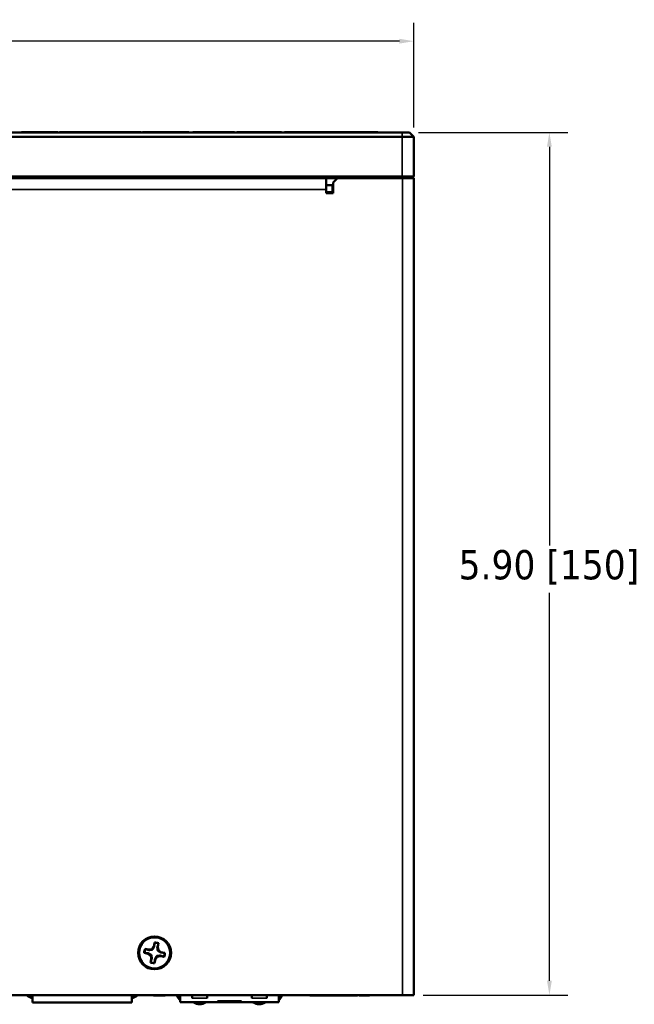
# Model space of a CAD drawing. Header units: inches. Extents: x 1.3 to 22.7, y 0.2 to 18.2.
# Tile 11 of 65: x 5 to 8.5, y 5.3 to 10.9. Entities that reach past the tile are written whole.
import ezdxf

# ---------------------------------------------------------------- set-up
doc = ezdxf.new("R2010")
doc.units = ezdxf.units.IN
doc.header["$LTSCALE"] = 0.833333
doc.header["$MEASUREMENT"] = 0
for name, color, linetype, lineweight in [('Dimension (ANSI)', 7, 'Continuous', 25), ('Visible (ANSI)', 7, 'Continuous', 50), ('Visible Narrow (ANSI)', 7, 'Continuous', 35)]:
    doc.layers.add(name, color=color, linetype=linetype, lineweight=lineweight)
doc.styles.add('Note Text (ANSI)', font='tahoma.ttf')
doc.dimstyles.new('Default (ANSI)', dxfattribs={"dimscale": 0.833333, "dimtxt": 0.2, "dimasz": 0.098425, "dimexe": 0.125, "dimexo": 0.0625, "dimgap": 0.031496, "dimtad": 0, "dimtih": 1, "dimtoh": 1, "dimrnd": 1e-08, "dimzin": 4, "dimdsep": 46, "dimtxsty": 'Note Text (ANSI)', "dimcen": 0.09, "dimdle": 0.393701, "dimclrd": 256, "dimclre": 256, "dimclrt": 256, "dimadec": 0, "dimazin": 1, "dimtfac": 1, "dimtofl": 0, "dimtmove": 0, "dimatfit": 3, "dimfxl": 1, "dimtolj": 1, "dimtzin": 4, "dimlwd": -1, "dimlwe": -1, "dimarcsym": 0})

# ---------------------------------------------------------------- blocks, each defined once
blk = doc.blocks.new('*D9')
at = {"layer": 'Defpoints', "color": 0}
for p in [(7.2175, 10.753), (1.4675, 10.2088), (7.2175, 10.2088)]:
    blk.add_point(p, dxfattribs=at)
at = {"layer": 'Dimension (ANSI)'}
for p, q in [((1.4675, 10.2608), (1.4675, 10.8572)), ((7.2175, 10.2608), (7.2175, 10.8572)), ((1.5495, 10.753), (3.7966, 10.753)), ((7.1355, 10.753), (4.8884, 10.753))]:
    blk.add_line(p, q, dxfattribs=at)
for points in [[(1.5495, 10.7667), (1.5495, 10.7393), (1.4675, 10.753)], [(7.1355, 10.7667), (7.1355, 10.7393), (7.2175, 10.753)]]:
    blk.add_solid(points, dxfattribs=at)
at = {"layer": 'Dimension (ANSI)', "insert": (3.8229, 10.862), "char_height": 0.166667, "attachment_point": 1, "style": 'Note Text (ANSI)'}
blk.add_mtext('\\A1;6.90 [175]', dxfattribs=at)
blk = doc.blocks.new('*D10')
at = {"layer": 'Defpoints', "color": 0}
for p in [(7.1925, 10.2338), (7.2175, 5.3192), (7.9896, 5.3192)]:
    blk.add_point(p, dxfattribs=at)
at = {"layer": 'Dimension (ANSI)'}
for p, q in [((7.2446, 10.2338), (8.0938, 10.2338)), ((7.9896, 10.1517), (7.9896, 7.8808)), ((7.9896, 5.4012), (7.9896, 7.6103)), ((7.2696, 5.3192), (8.0938, 5.3192))]:
    blk.add_line(p, q, dxfattribs=at)
for points in [[(7.9759, 10.1517), (8.0033, 10.1517), (7.9896, 10.2338)], [(7.9759, 5.4012), (8.0033, 5.4012), (7.9896, 5.3192)]]:
    blk.add_solid(points, dxfattribs=at)
at = {"layer": 'Dimension (ANSI)', "insert": (7.4721, 7.8545), "char_height": 0.166667, "attachment_point": 1, "style": 'Note Text (ANSI)'}
blk.add_mtext('\\A1;5.90 [150]', dxfattribs=at)

msp = doc.modelspace()

# ---------------------------------------------------------------- linework, layer by layer
at = {"layer": 'Visible (ANSI)'}
for p, q in [((7.15169, 10.23376), (1.53336, 10.23376)), ((1.53336, 10.20876), (7.15169, 10.20876)), ((4.98247, 10.23543), (5.18303, 10.23543)), ((4.98247, 10.23376), (4.98247, 10.23543)), ((5.18303, 10.23376), (5.18303, 10.23543)), ((5.18303, 10.23543), (5.18911, 10.23543)), ((5.18911, 10.23376), (5.18911, 10.23543)), ((5.19944, 10.23543), (5.37272, 10.23543)), ((5.19944, 10.23376), (5.19944, 10.23543)), ((5.37272, 10.23543), (5.40684, 10.23543)), ((5.37272, 10.23376), (5.37272, 10.23543)), ((5.40684, 10.23543), (5.43714, 10.23543)), ((5.40684, 10.23376), (5.40684, 10.23543)), ((5.43714, 10.23376), (5.43714, 10.23543)), ((5.43714, 10.23543), (5.48155, 10.23543)), ((5.48155, 10.23543), (5.57743, 10.23543)), ((5.48155, 10.23376), (5.48155, 10.23543)), ((5.57743, 10.23543), (5.60882, 10.23543)), ((5.57743, 10.23376), (5.57743, 10.23543)), ((5.60882, 10.23543), (5.66415, 10.23543)), ((5.60882, 10.23376), (5.60882, 10.23543)), ((5.66415, 10.23376), (5.66415, 10.23543)), ((5.67244, 10.23543), (5.67233, 10.23543)), ((5.67233, 10.23376), (5.67233, 10.23543)), ((5.70652, 10.23543), (5.67244, 10.23543)), ((5.75724, 10.23543), (5.70652, 10.23543)), ((5.80441, 10.23543), (5.75724, 10.23543)), ((5.89984, 10.23543), (5.80441, 10.23543)), ((5.92803, 10.23543), (5.89984, 10.23543)), ((5.93508, 10.23543), (5.92803, 10.23543)), ((5.93508, 10.23376), (5.93508, 10.23543)), ((5.97062, 10.23543), (5.95907, 10.23543)), ((5.95907, 10.23376), (5.95907, 10.23543)), ((5.97295, 10.23543), (5.97062, 10.23543)), ((5.97062, 10.23376), (5.97062, 10.23543)), ((6.00121, 10.23543), (5.97295, 10.23543)), ((6.04823, 10.23543), (6.00121, 10.23543)), ((6.04823, 10.23543), (6.19514, 10.23543)), ((6.19514, 10.23376), (6.19514, 10.23543)), ((6.2087, 10.23543), (6.2325, 10.23543)), ((6.2087, 10.23376), (6.2087, 10.23543)), ((6.27124, 10.23543), (6.2325, 10.23543)), ((6.2325, 10.23376), (6.2325, 10.23543)), ((6.33242, 10.23543), (6.27124, 10.23543)), ((6.33242, 10.23543), (6.4636, 10.23543)), ((6.4636, 10.23376), (6.4636, 10.23543)), ((6.48059, 10.23543), (6.57704, 10.23543)), ((6.48059, 10.23376), (6.48059, 10.23543)), ((6.57704, 10.23543), (6.6649, 10.23543)), ((6.57704, 10.23376), (6.57704, 10.23543)), ((6.6649, 10.23543), (6.76137, 10.23543)), ((6.6649, 10.23376), (6.6649, 10.23543)), ((6.76137, 10.23376), (6.76137, 10.23543)), ((6.76296, 10.23543), (6.7647, 10.23543)), ((6.76296, 10.23376), (6.76296, 10.23543)), ((6.7647, 10.23543), (6.76777, 10.23543)), ((6.7647, 10.23376), (6.7647, 10.23543)), ((6.80802, 10.23543), (6.76777, 10.23543)), ((6.76777, 10.23376), (6.76777, 10.23543)), ((6.81998, 10.23543), (6.80802, 10.23543)), ((6.8803, 10.23543), (6.81998, 10.23543)), ((6.97363, 10.23543), (6.8803, 10.23543)), ((7.0012, 10.23543), (6.97363, 10.23543)), ((7.01212, 10.23543), (7.0012, 10.23543)), ((7.01228, 10.23543), (7.01212, 10.23543)), ((7.01228, 10.23376), (7.01228, 10.23543)), ((7.15169, 10.23376), (7.19252, 10.23376)), ((7.21752, 10.20876), (7.15169, 10.20876)), ((7.21752, 10.20876), (7.19252, 10.23376)), ((7.21752, 9.98168), (7.21752, 10.20876)), ((7.15169, 9.98168), (1.53336, 9.98168)), ((1.90186, 9.97335), (6.78319, 9.97335)), ((6.71752, 9.90768), (6.71752, 9.97335)), ((6.75236, 9.93268), (6.71752, 9.93268)), ((6.75736, 9.94751), (6.78319, 9.97335)), ((6.75736, 9.94751), (6.75736, 9.88776)), ((7.15186, 9.97335), (6.78319, 9.97335)), ((7.15169, 9.98168), (7.21752, 9.98168)), ((7.21752, 9.97335), (7.15186, 9.97335)), ((7.21752, 9.98168), (7.20919, 9.97335)), ((7.21752, 9.97335), (7.21752, 5.31916)), ((6.71752, 9.88776), (6.71752, 9.90768)), ((6.71752, 9.89285), (6.75236, 9.89285)), ((6.75736, 9.88776), (6.71752, 9.88776)), ((5.74002, 5.61922), (5.73549, 5.59671)), ((5.75859, 5.59206), (5.76311, 5.61457)), ((5.6813, 5.56016), (5.70381, 5.55563)), ((5.70846, 5.57872), (5.68595, 5.58325)), ((5.70487, 5.55818), (5.70381, 5.55563)), ((5.70381, 5.55563), (5.7184, 5.54584)), ((5.70845, 5.57596), (5.70846, 5.57872)), ((5.7257, 5.58212), (5.70846, 5.57872)), ((5.73549, 5.59671), (5.7257, 5.58212)), ((5.72815, 5.57844), (5.7257, 5.58212)), ((5.73805, 5.59564), (5.73549, 5.59671)), ((5.75582, 5.59207), (5.75859, 5.59206)), ((5.7583, 5.57237), (5.76198, 5.57482)), ((5.76198, 5.57482), (5.75859, 5.59206)), ((5.77657, 5.56502), (5.76198, 5.57482)), ((5.7755, 5.56247), (5.77657, 5.56502)), ((5.79908, 5.5605), (5.77657, 5.56502)), ((5.72179, 5.52859), (5.71726, 5.50608)), ((5.72208, 5.54829), (5.7184, 5.54584)), ((5.7184, 5.54584), (5.72179, 5.52859)), ((5.72456, 5.52859), (5.72179, 5.52859)), ((5.74036, 5.50144), (5.74489, 5.52395)), ((5.74233, 5.52501), (5.74489, 5.52395)), ((5.74489, 5.52395), (5.75468, 5.53854)), ((5.75223, 5.54222), (5.75468, 5.53854)), ((5.75468, 5.53854), (5.77192, 5.54193)), ((5.77193, 5.5447), (5.77192, 5.54193)), ((5.77192, 5.54193), (5.79443, 5.5374)), ((1.53319, 5.31916), (7.15186, 5.31916)), ((5.02511, 5.30893), (5.04433, 5.29996)), ((5.04433, 5.30897), (5.02856, 5.31633)), ((5.04433, 5.27791), (5.04433, 5.31916)), ((5.04433, 5.27791), (5.611, 5.27791)), ((5.611, 5.27791), (5.611, 5.31916)), ((5.611, 5.30897), (5.62677, 5.31633)), ((5.63022, 5.30893), (5.611, 5.29996)), ((5.7343, 5.31916), (5.7343, 5.31749)), ((5.73659, 5.31916), (5.73659, 5.31749)), ((5.74528, 5.31916), (5.74528, 5.31749)), ((5.77417, 5.31916), (5.77417, 5.31749)), ((5.77417, 5.31749), (5.7821, 5.31749)), ((5.7821, 5.31916), (5.7821, 5.31749)), ((5.80024, 5.31916), (5.80024, 5.31749)), ((5.80024, 5.31749), (5.80039, 5.31749)), ((5.80039, 5.31916), (5.80039, 5.31749)), ((5.88534, 5.27872), (5.88534, 5.31916)), ((6.09793, 5.27872), (5.88534, 5.27872)), ((5.95423, 5.31916), (5.95423, 5.30201)), ((5.96408, 5.27872), (5.96408, 5.27718)), ((6.02969, 5.27872), (6.02969, 5.27718)), ((6.03084, 5.27872), (6.03084, 5.27718)), ((6.03986, 5.31916), (6.03986, 5.30201)), ((6.09793, 5.28528), (6.23573, 5.28528)), ((6.09793, 5.27872), (6.09793, 5.28528)), ((6.09793, 5.27872), (6.23573, 5.27872)), ((6.23573, 5.27872), (6.23573, 5.28528)), ((6.44833, 5.27872), (6.23573, 5.27872)), ((6.2938, 5.31916), (6.2938, 5.30201)), ((6.30282, 5.27872), (6.30282, 5.27718)), ((6.30397, 5.27872), (6.30397, 5.27718)), ((6.36959, 5.27872), (6.36959, 5.27718)), ((6.37943, 5.31916), (6.37943, 5.30201)), ((6.44833, 5.27872), (6.44833, 5.31916)), ((6.44833, 5.31749), (6.45485, 5.31749)), ((6.45485, 5.31916), (6.45485, 5.31749)), ((6.62522, 5.31916), (6.62522, 5.31749)), ((6.62522, 5.31749), (6.65849, 5.31749)), ((6.68518, 5.31916), (6.68518, 5.31749)), ((6.68518, 5.31749), (6.69124, 5.31749)), ((6.69124, 5.31916), (6.69124, 5.31749)), ((6.69171, 5.31916), (6.69171, 5.31749)), ((6.89171, 5.31749), (6.69171, 5.31749)), ((6.89171, 5.31916), (6.89171, 5.31749)), ((6.89171, 5.31749), (6.89509, 5.31749)), ((6.89509, 5.31916), (6.89509, 5.31749)), ((6.89509, 5.31749), (6.89681, 5.31749)), ((6.89681, 5.31916), (6.89681, 5.31749)), ((6.90487, 5.31916), (6.90487, 5.31749)), ((6.90487, 5.31749), (6.96432, 5.31749)), ((6.96432, 5.31916), (6.96432, 5.31749)), ((7.15186, 5.31916), (7.21752, 5.31916))]:
    msp.add_line(p, q, dxfattribs=at)
for radius in [0.09375, 0.08833]:
    msp.add_circle((5.74019, 5.56033), radius, dxfattribs=at)
for centre, radius, start, end in [((6.75236, 9.97251), 0.03983, 270, 277.20882), ((6.75236, 9.97251), 0.07967, 270, 273.59727), ((5.74019, 5.56033), 0.05889, 67.08977, 90.16369), ((5.74019, 5.56033), 0.05736, 67.28711, 89.96635), ((5.74019, 5.56033), 0.05889, 157.08977, 180.16369), ((5.74019, 5.56033), 0.05736, 157.28711, 179.96635), ((5.74019, 5.56033), 0.05736, 337.28711, 359.96635), ((5.74019, 5.56033), 0.05889, 337.08977, 0.16369), ((5.74019, 5.56033), 0.05889, 247.08977, 270.16369), ((5.74019, 5.56033), 0.05736, 247.28711, 269.96635), ((5.03544, 5.33108), 0.02444, 209.18115, 245), ((5.03544, 5.33108), 0.01627, 227.07496, 245), ((5.61989, 5.33108), 0.01627, 295, 312.92504), ((5.61989, 5.33108), 0.02444, 295, 330.81885), ((6.03127, 5.40816), 0.18858, 208.15872, 219.30053), ((6.03127, 5.40816), 0.18202, 209.27013, 216.70434), ((5.99688, 5.32629), 0.05906, 236.25101, 303.74899), ((5.99803, 5.32629), 0.05906, 269.44295, 303.74899), ((6.33563, 5.32629), 0.05906, 236.25101, 270.55705), ((6.33678, 5.32629), 0.05906, 236.25101, 303.74899), ((6.3024, 5.40816), 0.18858, 320.69947, 331.84128), ((6.3024, 5.40816), 0.18202, 323.29566, 330.72987)]:
    msp.add_arc(centre, radius, start, end, dxfattribs=at)
for points, weights in [([(5.73805, 5.59564), (5.73888, 5.60402), (5.74022, 5.61769)], [2.37346205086, 1.9683578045, 1.53696783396]), ([(5.74022, 5.61769), (5.74012, 5.61844), (5.74002, 5.61922)], [1.01218915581, 1.01172679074, 1.01110160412]), ([(5.76234, 5.61324), (5.75829, 5.60011), (5.75582, 5.59207)], [1.53696783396, 1.9683578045, 2.37346205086]), ([(5.76234, 5.61324), (5.76272, 5.6139), (5.76311, 5.61457)], [1.01218915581, 1.01172679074, 1.01110160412]), ([(5.68283, 5.56036), (5.68208, 5.56026), (5.6813, 5.56016)], [1.01218915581, 1.01172679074, 1.01110160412]), ([(5.70487, 5.55818), (5.6965, 5.55902), (5.68283, 5.56036)], [2.37346205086, 1.9683578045, 1.53696783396]), ([(5.68728, 5.58247), (5.68662, 5.58286), (5.68595, 5.58325)], [1.01218915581, 1.01172679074, 1.01110160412]), ([(5.68728, 5.58247), (5.7004, 5.57843), (5.70845, 5.57596)], [1.53696783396, 1.9683578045, 2.37346205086]), ([(5.72208, 5.54829), (5.71578, 5.55214), (5.70487, 5.55818)], [2.81776863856, 2.60448024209, 2.07391766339]), ([(5.70845, 5.57596), (5.72085, 5.57732), (5.72815, 5.57844)], [2.07391766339, 2.60448024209, 2.81776863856]), ([(5.72815, 5.57844), (5.732, 5.58474), (5.73805, 5.59564)], [2.81776863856, 2.6044802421, 2.07391766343]), ([(5.75582, 5.59207), (5.75718, 5.57967), (5.7583, 5.57237)], [2.07391766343, 2.6044802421, 2.81776863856]), ([(5.7583, 5.57237), (5.7646, 5.56852), (5.7755, 5.56247)], [2.81776863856, 2.60448024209, 2.07391766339]), ([(5.7755, 5.56247), (5.78388, 5.56164), (5.79755, 5.56029)], [2.37346205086, 1.9683578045, 1.53696783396]), ([(5.79755, 5.56029), (5.7983, 5.56039), (5.79908, 5.5605)], [1.01218915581, 1.01172679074, 1.01110160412]), ([(5.71804, 5.50742), (5.71766, 5.50676), (5.71726, 5.50608)], [1.01218915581, 1.01172679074, 1.01110160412]), ([(5.71804, 5.50742), (5.72209, 5.52054), (5.72456, 5.52859)], [1.53696783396, 1.9683578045, 2.37346205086]), ([(5.72456, 5.52859), (5.7232, 5.54099), (5.72208, 5.54829)], [2.07391766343, 2.6044802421, 2.81776863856]), ([(5.74233, 5.52501), (5.7415, 5.51664), (5.74016, 5.50297)], [2.37346205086, 1.9683578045, 1.53696783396]), ([(5.74016, 5.50297), (5.74026, 5.50221), (5.74036, 5.50144)], [1.01218915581, 1.01172679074, 1.01110160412]), ([(5.75223, 5.54222), (5.74838, 5.53592), (5.74233, 5.52501)], [2.81776863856, 2.60448024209, 2.07391766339]), ([(5.77193, 5.5447), (5.75953, 5.54334), (5.75223, 5.54222)], [2.07391766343, 2.6044802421, 2.81776863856]), ([(5.7931, 5.53818), (5.77998, 5.54222), (5.77193, 5.5447)], [1.53696783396, 1.9683578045, 2.37346205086]), ([(5.7931, 5.53818), (5.79376, 5.5378), (5.79443, 5.5374)], [1.01218915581, 1.01172679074, 1.01110160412])]:
    msp.add_rational_spline(points, weights, degree=2, dxfattribs=at)
for points in [[(5.7343, 5.31749), (5.73488, 5.31749), (5.73576, 5.31749)], [(5.73576, 5.31749), (5.73614, 5.31749), (5.73659, 5.31749)], [(5.73659, 5.31749), (5.73781, 5.31749), (5.74528, 5.31749)], [(5.74528, 5.31749), (5.75557, 5.31749), (5.77097, 5.31749), (5.77417, 5.31749)], [(6.65849, 5.31749), (6.66849, 5.31749), (6.67895, 5.31749), (6.68269, 5.31749), (6.68518, 5.31749)]]:
    msp.add_open_spline(points, degree=2, dxfattribs=at)
msp.add_open_spline([(5.7821, 5.31749), (5.78771, 5.31749), (5.79523, 5.31749), (5.80024, 5.31749)], degree=2, knots=[0.5058619, 0.5058619, 0.5058619, 1, 2, 2, 2], dxfattribs=at)
at = {"layer": 'Visible Narrow (ANSI)'}
for p, q in [((5.67244, 10.23376), (5.67244, 10.23543)), ((5.70652, 10.23376), (5.70652, 10.23543)), ((5.75724, 10.23376), (5.75724, 10.23543)), ((5.80441, 10.23376), (5.80441, 10.23543)), ((5.89984, 10.23376), (5.89984, 10.23543)), ((5.92803, 10.23376), (5.92803, 10.23543)), ((5.97295, 10.23376), (5.97295, 10.23543)), ((6.00121, 10.23376), (6.00121, 10.23543)), ((6.04823, 10.23376), (6.04823, 10.23543)), ((6.27124, 10.23376), (6.27124, 10.23543)), ((6.33242, 10.23376), (6.33242, 10.23543)), ((6.80802, 10.23376), (6.80802, 10.23543)), ((6.81998, 10.23376), (6.81998, 10.23543)), ((6.8803, 10.23376), (6.8803, 10.23543)), ((6.97363, 10.23376), (6.97363, 10.23543)), ((7.0012, 10.23376), (7.0012, 10.23543)), ((7.01212, 10.23376), (7.01212, 10.23543)), ((7.15169, 10.20876), (7.15169, 10.23376)), ((7.15169, 10.20876), (7.15169, 9.98168)), ((6.75236, 9.89285), (6.75236, 9.93268)), ((7.15169, 9.98168), (7.15169, 9.97335)), ((7.15186, 5.31916), (7.15186, 9.97335)), ((6.71752, 9.90768), (1.96752, 9.90768)), ((5.73576, 5.31916), (5.73576, 5.31749)), ((5.95423, 5.30201), (6.03986, 5.30201)), ((6.2938, 5.30201), (6.37943, 5.30201)), ((6.65849, 5.31916), (6.65849, 5.31749))]:
    msp.add_line(p, q, dxfattribs=at)

# ---------------------------------------------------------------- dimensions: what is measured, and where the dimension line sits
at = {"layer": 'Dimension (ANSI)'}
for base, p1, p2, angle, override, picture, middle in [((7.21752, 10.753), (1.46752, 10.20876), (7.21752, 10.20876), 180, {"dimtih": 0, "dimtoh": 0, "dimdec": 2, "dimlfac": 1.2, "dimtp": 0, "dimtm": 0, "dimtdec": 2, "dimatfit": 1}, '*D9', (4.34252, 10.753)), ((7.98959, 5.31916), (7.19252, 10.23376), (7.21752, 5.31916), 90, {"dimdec": 2, "dimlfac": 1.2, "dimtp": 0, "dimtm": 0, "dimtdec": 2, "dimatfit": 1}, '*D10', (7.98959, 7.74552))]:
    dim = msp.add_linear_dim(base=base, p1=p1, p2=p2, angle=angle, dimstyle='Default (ANSI)', override=override, dxfattribs=at)
    dim.commit()
    dim.dimension.update_dxf_attribs({"geometry": picture, "text_midpoint": middle, "dimtype": 160})

doc.saveas('drawing.dxf')
